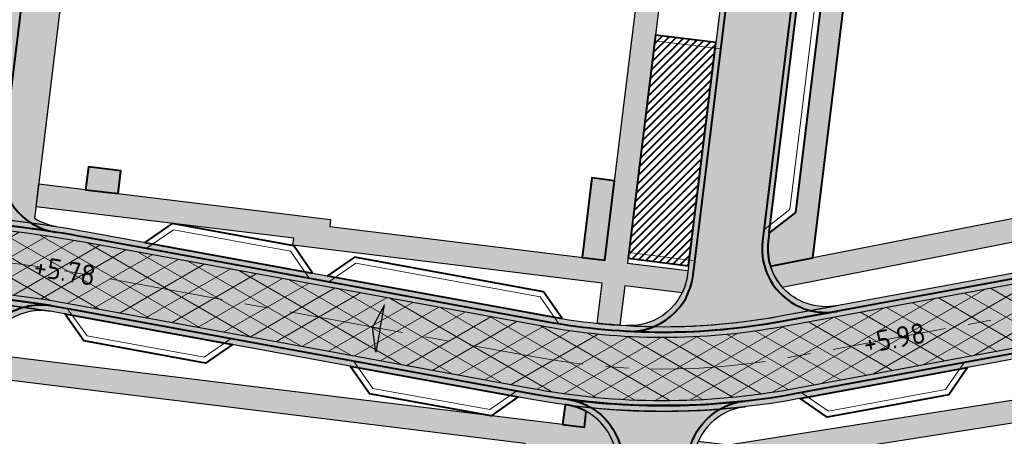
# Model space of a CAD drawing. Header units: metres. Extents: x 207669 to 209690, y 476021 to 477293.
# Tile 25 of 49: x 208340 to 208426, y 477107 to 477143. Entities that reach past the tile are written whole.
import ezdxf

# ---------------------------------------------------------------- set-up
doc = ezdxf.new("R2010")
doc.units = ezdxf.units.M
doc.linetypes.add('AM-AS', pattern=[16, 10, -2, 2, -2])
doc.layers.get('0').update_dxf_attribs({"linetype": 'CONTINUOUS'})
for name, color, linetype, lineweight, true_color in [('N-WE-AM-AS_WEG-G', 7, 'AM-AS', 18, 0xd60000), ('N-WE-VH-FUNDERING_GRANULAAT-G', 7, 'CONTINUOUS', 40, 0x99004c), ('N-WE-VH-FUNDERING_GRANULAAT_2-G', 7, 'CONTINUOUS', 15, 0x99004c), ('N-WE-VH-FUNDERING_ZANDBED-BREED-G', 7, 'CONTINUOUS', 30, 0xa57c00), ('N-WE-VH-FUNDERING_ZANDBED_BREED-A', 7, 'CONTINUOUS', 40, 0xa57c00), ('N-WE-VH-FUNDERING_ZANDBED_LANGSPARKEERVAKKEN-G', 1, 'CONTINUOUS', 40, 0xff0000), ('N-WE-VH-FUNDERING_ZANDBED_SMAL-A', 7, 'CONTINUOUS', 40, 0xa4de1b), ('N-WE-VH-FUNDERING_ZANDBED_SMAL-G', 7, 'CONTINUOUS', 30, 0x931077), ('N-WE-VH-FUNDERING_ZANDBED_VOETPAD-A', 220, 'CONTINUOUS', 40, 0xff00bf), ('N-WE-VH-VERHARDING_FUNDERING_GRANULAAT_ZAND-P-A', 7, 'CONTINUOUS', 40, 0xa57c00), ('N-WE-VH-VERHARDING_FUNDERING_GRANULAAT_ZAND-P-G', 7, 'CONTINUOUS', 40, 0xa57c00), ('T-WE-AL-HOOGTELABEL_WEG_ASFALT', 7, 'CONTINUOUS', 18, 0x0b05c2)]:
    doc.layers.add(name, color=color, linetype=linetype, lineweight=lineweight, true_color=true_color)
for name, color, linetype, lineweight in [('T-WE-VH-KANTVERHARDING_BOUWWEG-G', 60, 'CONTINUOUS', 25), ('T-WE-VH-VERHARDING_ASFALT_BOUWWEG-100MM-A', 252, 'CONTINUOUS', 18), ('T-WE-VH-VERKANTING-S', 7, 'CONTINUOUS', 25)]:
    doc.layers.add(name, color=color, linetype=linetype, lineweight=lineweight)
doc.styles.add('NLCS-ISO-M200-T18', font='NLCS-ISO.ttf', dxfattribs={"height": 0.36})

# ---------------------------------------------------------------- blocks, each defined once
blk = doc.blocks.new('A$C2E540381')
h = blk.add_hatch(color=256)
h.dxf.hatch_style = 1
h.paths.add_polyline_path([(0, 0), (7.001237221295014, 0), (-2.91038304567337e-11, 1.869999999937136)])
at = {"flags": 128}
blk.add_lwpolyline([(0, 0), (7.001237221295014, 0), (-2.91038304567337e-11, 1.869999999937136)], close=True, dxfattribs=at)

msp = doc.modelspace()

# ---------------------------------------------------------------- hatches: boundary and pattern name
at = {"layer": 'N-WE-VH-FUNDERING_ZANDBED_BREED-A', "transparency": 33554559}
h = msp.add_hatch(color=256, dxfattribs=at)
h.dxf.hatch_style = 1
edge = h.paths.add_edge_path()
edge.add_line((208341.1877292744, 477125.8390681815), (208347.3751286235, 477176.6988305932))
edge.add_line((208347.3751286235, 477176.6988305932), (208404.1712451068, 477169.7453642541))
edge.add_line((208404.1712451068, 477169.7453642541), (208398.1982316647, 477120.9603495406))
edge.add_arc((208393.1360327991, 477121.5801419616), 5.10000000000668, 266.686026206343, 353.01970828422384, ccw=False)
edge.add_arc((208396.0957772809, 477172.6945226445), 56.29999999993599, 266.6860262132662, 280.45267069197)
edge.add_line((208406.3099058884, 477117.328815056), (208411.1750888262, 477118.2263671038))
edge.add_arc((208410.2589014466, 477123.1925629), 5.050000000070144, 173.0197084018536, 280.4526706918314, ccw=False)
edge.add_line((208405.2463319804, 477123.8062789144), (208411.9325525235, 477178.4164636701))
edge.add_line((208411.9325525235, 477178.4164636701), (208270.6679104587, 477195.711289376))
edge.add_line((208270.6679104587, 477195.711289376), (208269.8854109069, 477189.460051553))
edge.add_line((208269.8854109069, 477189.460051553), (208308.4200894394, 477184.7422630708))
edge.add_line((208308.4200894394, 477184.7422630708), (208308.3838463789, 477184.4445030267))
edge.add_line((208308.3838463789, 477184.4445030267), (208336.1204250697, 477181.0487538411))
edge.add_arc((208335.743709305, 477177.9717284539), 3.100000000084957, -6.97979112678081, 83.0200956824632, ccw=False)
edge.add_line((208338.8207354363, 477177.595018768), (208333.0993890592, 477130.862128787))
edge.add_arc((208328.0371847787, 477131.48187698), 5.099999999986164, 269.49346174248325, 353.0202088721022, ccw=False)
edge.add_arc((208327.0753225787, 477022.6861288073), 103.6999999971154, 81.13163203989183, 89.49346174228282, ccw=False)
edge.add_arc((208343.8407583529, 477130.1360364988), 5.050000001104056, 238.3080375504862, 261.1316320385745, ccw=False)
h = msp.add_hatch(color=256, dxfattribs=at)
h.dxf.hatch_style = 1
edge = h.paths.add_edge_path()
edge.add_line((208241.9750321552, 477040.1824859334), (208245.8237401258, 477067.533486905))
edge.add_arc((208259.3603786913, 477065.6286729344), 13.66999999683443, 168.2771260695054, 171.9901901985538, ccw=False)
edge.add_line((208245.9755106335, 477068.4061190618), (208256.889665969, 477121.0028293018))
edge.add_arc((208267.5623113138, 477118.7881868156), 10.89999999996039, 83.0200956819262, 168.277126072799, ccw=False)
edge.add_line((208268.8868925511, 477129.6074051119), (208301.0209906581, 477125.6732739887))
edge.add_arc((208303.0017864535, 477141.8524719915), 16.29999999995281, 263.020095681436, 272.1922448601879)
edge.add_line((208303.6253031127, 477125.5644019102), (208323.1085325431, 477126.3102311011))
edge.add_arc((208327.0753225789, 477022.6861288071), 103.6999999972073, 79.60489942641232, 92.19224486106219, ccw=False)
edge.add_line((208345.7864360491, 477124.684090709), (208385.9372846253, 477117.3185799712))
edge.add_arc((208396.0957772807, 477172.6945226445), 56.29999999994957, 259.6048994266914, 280.4526706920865)
edge.add_line((208406.3099058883, 477117.328815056), (208472.9579505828, 477129.6243627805))
edge.add_arc((208479.9790301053, 477091.5665850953), 38.69999999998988, 83.79289849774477, 100.4526706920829, ccw=False)
edge.add_line((208484.1633737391, 477130.0397090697), (208516.4420448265, 477126.5290752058))
edge.add_arc((208512.2577011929, 477088.0559512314), 38.69999999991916, 68.52347740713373, 83.7928984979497, ccw=False)
edge.add_line((208526.426543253, 477124.0689199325), (208559.4899959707, 477111.0605272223))
edge.add_arc((208570.9495504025, 477140.1872951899), 31.30000000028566, 248.5234774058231, 254.7176447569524)
edge.add_line((208562.6996218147, 477109.9941059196), (208662.1324072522, 477082.8252841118))
edge.add_arc((208659.7865809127, 477074.2400002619), 8.899999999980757, 0.2433118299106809, 74.71764475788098, ccw=False)
edge.add_line((208668.6865006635, 477074.2777948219), (208668.9800311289, 477005.1567999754))
edge.add_arc((208700.329748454, 477005.2899302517), 31.35000000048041, 180.2433118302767, 192.4963701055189)
edge.add_line((208669.7224388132, 476998.5064874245), (208676.3070943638, 476968.7961181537))
edge.add_arc((208667.617937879, 476966.8703560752), 8.899999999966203, -32.01709219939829, 12.496370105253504, ccw=False)
edge.add_line((208675.1641586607, 476962.1518232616), (208653.7455270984, 476928.0862087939))
edge.add_arc((208657.0946910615, 476925.9920261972), 3.949999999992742, 147.9828684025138, 172.6542173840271)
edge.add_line((208653.1771103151, 476926.4970619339), (208652.0004171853, 476917.3694101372))
edge.add_line((208652.0004171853, 476917.3694101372), (208650.872547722, 476917.6148983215))
edge.add_line((208650.872547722, 476917.6148983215), (208650.0316690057, 476911.0921712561))
edge.add_arc((208614.4263148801, 476915.6822428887), 35.89999999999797, 344.68426677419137, 352.6542173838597, ccw=False)
edge.add_line((208649.0513236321, 476906.1996921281), (208648.784278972, 476905.2248173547))
edge.add_arc((208642.0771049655, 476906.8621749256), 6.904138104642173, 346.2812560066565, 425.1013838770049)
edge.add_line((208644.9838431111, 476913.1246022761), (208636.7342816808, 476916.9525641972))
edge.add_arc((208638.8809382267, 476921.5787792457), 5.100000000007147, 245.1077545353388, 352.6542173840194)
edge.add_line((208643.9390804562, 476920.9267077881), (208644.8384038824, 476927.902792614))
edge.add_arc((208655.6489431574, 476926.509149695), 10.90000000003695, 147.9829078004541, 172.6542173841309, ccw=False)
edge.add_line((208646.4069424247, 476932.2880269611), (208667.3954210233, 476965.8543281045))
edge.add_arc((208661.3754021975, 476969.6185509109), 7.099999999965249, 327.9829077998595, 372.4963701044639)
edge.add_line((208668.307201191, 476971.1548330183), (208662.5953778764, 476996.9269297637))
edge.add_arc((208700.3297484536, 477005.2899302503), 38.64999999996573, 180.2433118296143, 192.4963701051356, ccw=False)
edge.add_line((208661.6800969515, 477005.1257999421), (208661.4047594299, 477069.9626930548))
edge.add_arc((208654.3048234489, 477069.9325423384), 7.099999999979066, 0.2433118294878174, 74.71764475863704)
edge.add_line((208656.1762130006, 477076.7814766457), (208560.7491594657, 477102.8557800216))
edge.add_arc((208570.9495504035, 477140.1872951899), 38.70000000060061, 248.5234774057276, 254.7176447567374, ccw=False)
edge.add_line((208556.7807083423, 477104.1743264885), (208523.7172556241, 477117.1827191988))
edge.add_arc((208512.2577011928, 477088.0559512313), 31.2999999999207, 68.52347740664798, 83.79289849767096)
edge.add_line((208515.6419377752, 477119.1724571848), (208483.3632666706, 477122.6830910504))
edge.add_arc((208479.9790300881, 477091.5665850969), 31.29999999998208, 83.79289849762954, 100.4526706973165)
edge.add_line((208474.3004825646, 477122.3471649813), (208407.6524378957, 477110.0516172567))
edge.add_arc((208396.0957772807, 477172.6945226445), 63.69999999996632, 259.6048994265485, 280.45267069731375, ccw=False)
edge.add_line((208384.6020653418, 477110.0400368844), (208344.4512167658, 477117.4055476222))
edge.add_arc((208327.075322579, 477022.6861288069), 96.29999999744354, 79.60489942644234, 92.19224486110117)
edge.add_line((208323.391601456, 477118.9156471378), (208303.9083720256, 477118.1698179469))
edge.add_arc((208303.0017864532, 477141.8524719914), 23.6999999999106, 263.0200956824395, 272.19224486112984, ccw=False)
edge.add_line((208300.1217336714, 477118.328116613), (208271.2269552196, 477121.8656625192))
edge.add_arc((208270.3641545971, 477114.8182817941), 7.099999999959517, 83.02009568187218, 168.277126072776)
edge.add_line((208263.4122479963, 477116.2608470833), (208253.1773396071, 477066.9375147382))
edge.add_arc((208260.1292462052, 477065.4949494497), 7.099999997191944, 168.2771260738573, 171.990190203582)
edge.add_line((208253.0985122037, 477066.4842822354), (208249.2747523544, 477039.3105761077))
edge.add_arc((208236.5006018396, 477041.1080962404), 12.90000000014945, 333.0134099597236, 351.99019020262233, ccw=False)
edge.add_line((208247.9959563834, 477035.2543090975), (208245.8669725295, 477031.0735243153))
edge.add_arc((208250.4116475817, 477028.759236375), 5.100000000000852, 153.0134099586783, 270.7537906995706)
edge.add_line((208250.478741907, 477023.6596777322), (208270.3607634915, 477023.9212632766))
edge.add_arc((208270.5041611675, 477013.0222065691), 10.90000000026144, 80.38126543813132, 90.7537907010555, ccw=False)
edge.add_line((208272.3254545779, 477023.7689684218), (208311.8324407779, 477017.0735736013))
edge.add_arc((208310.0111473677, 477006.3268117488), 10.89999999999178, 60.82544130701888, 80.38126543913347, ccw=False)
edge.add_arc((208314.664659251, 477008.9756539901), 6.89999999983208, 84.51170172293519, 162.4537752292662)
edge.add_line((208308.0856883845, 477011.0558324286), (208306.0620032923, 477004.6555328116))
edge.add_line((208306.0620032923, 477004.6555328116), (208303.1128296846, 477005.5880201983))
edge.add_line((208303.1128296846, 477005.5880201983), (208300.8939163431, 477008.9876274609))
edge.add_line((208300.8939163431, 477008.9876274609), (208271.0324954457, 477014.0483527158))
edge.add_arc((208270.2053943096, 477009.1679425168), 4.949999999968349, 80.38126543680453, 90.75379070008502)
edge.add_line((208270.1402733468, 477014.1175141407), (208240.911711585, 477013.7329572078))
edge.add_line((208240.911711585, 477013.7329572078), (208230.2707394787, 476986.870125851))
edge.add_line((208230.2707394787, 476986.870125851), (208236.71988237, 476935.1364977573))
edge.add_line((208236.71988237, 476935.1364977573), (208233.545691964, 476934.7407067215))
edge.add_line((208233.545691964, 476934.7407067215), (208235.013786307, 476922.9667892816))
edge.add_arc((208240.07459609, 476923.5978236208), 5.099999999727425, 187.1075491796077, 227.9120102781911)
edge.add_line((208236.6562136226, 476919.8130301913), (208236.0784737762, 476920.334830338))
edge.add_arc((208231.4536420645, 476915.2141925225), 6.899999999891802, 47.9124431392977, 119.0235292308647)
edge.add_line((208228.1059776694, 476921.2476942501), (208223.462697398, 476918.6713886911))
edge.add_line((208223.462697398, 476918.6713886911), (208220.9835072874, 476923.1418432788))
edge.add_line((208220.9835072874, 476923.1418432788), (208224.159716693, 476923.5378860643))
edge.add_line((208224.159716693, 476923.5378860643), (208216.1485905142, 476987.7860310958))
edge.add_line((208216.1485905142, 476987.7860310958), (208218.1332218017, 476988.0334955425))
edge.add_line((208218.1332218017, 476988.0334955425), (208226.8722757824, 477010.0622321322))
edge.add_arc((208223.2471205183, 477011.5003730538), 3.899999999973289, 338.3612011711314, 450.7537906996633)
edge.add_line((208223.195813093, 477015.4000355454), (208214.7347579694, 477015.2887143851))
edge.add_line((208214.7347579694, 477015.2887143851), (208214.9448896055, 477013.6034871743))
edge.add_line((208214.9448896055, 477013.6034871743), (208144.0328260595, 477006.6798350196))
edge.add_line((208144.0328260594, 477006.6798350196), (208147.3023794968, 476980.4584600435))
edge.add_line((208147.3023794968, 476980.4584600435), (208120.0993705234, 476965.3649788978))
edge.add_arc((208121.8459780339, 476962.2170649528), 3.600000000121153, 119.0235292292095, 143.6478475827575)
edge.add_line((208118.9465773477, 476964.3509524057), (208125.8960127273, 476951.8259721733))
edge.add_line((208125.8960127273, 476951.8259721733), (208131.8078459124, 476929.2730775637))
edge.add_line((208131.8078459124, 476929.2730775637), (208156.8072840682, 476884.2165439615))
edge.add_arc((208156.226054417, 476889.2833153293), 5.100000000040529, 276.5440236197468, 292.7367420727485)
edge.add_line((208158.1971919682, 476884.5796341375), (208172.2290204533, 476890.4598506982))
edge.add_line((208172.2290204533, 476890.4598506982), (208176.3876962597, 476892.5520118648))
edge.add_arc((208179.7353606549, 476886.518510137), 6.90000000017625, 119.0235292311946, 209.0235292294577)
edge.add_line((208173.701858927, 476883.1708457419), (208175.9469894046, 476879.1244429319))
edge.add_arc((208171.4874446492, 476876.6500822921), 5.10000000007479, 29.02352922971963, 112.73674207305)
edge.add_line((208169.5163070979, 476881.3537634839), (208151.2823648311, 476873.7125975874))
edge.add_arc((208163.3990633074, 476844.798792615), 31.34999999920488, 112.736742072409, 119.0336792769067)
edge.add_line((208148.1841668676, 476872.2091816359), (208147.5467331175, 476871.8553563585))
edge.add_arc((208148.5659127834, 476870.0192537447), 2.099999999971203, 119.0336792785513, 209.0341220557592)
edge.add_line((208146.7298180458, 476869.0000598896), (208149.0977255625, 476864.7342349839))
edge.add_line((208149.0977255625, 476864.7342349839), (208143.7969218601, 476861.9210094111))
edge.add_line((208143.7969218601, 476861.9210094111), (208140.9984681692, 476866.9624704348))
edge.add_arc((208140.036704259, 476866.4286069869), 1.099999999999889, 29.03412205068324, 119.0336792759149)
edge.add_line((208139.5028482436, 476867.3903750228), (208138.1913531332, 476866.6623932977))
edge.add_line((208138.1913531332, 476866.6623932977), (208133.9933035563, 476874.2253873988))
edge.add_line((208133.9933035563, 476874.2253873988), (208136.865735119, 476875.8198101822))
edge.add_arc((208135.807804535, 476875.518508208), 1.100000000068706, 15.89712057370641, 29.03367929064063)
edge.add_line((208136.7695725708, 476876.0523642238), (208134.2495170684, 476880.5923689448))
edge.add_line((208134.2495170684, 476880.5923689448), (208138.8834903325, 476883.164584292))
edge.add_line((208138.8834903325, 476883.164584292), (208141.4015109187, 476878.6282455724))
edge.add_arc((208142.3632789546, 476879.1621015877), 1.100000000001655, 209.0336792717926, 222.3946059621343)
edge.add_line((208141.550908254, 476878.4204454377), (208145.1115993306, 476880.3969057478))
edge.add_arc((208140.584110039, 476882.7446367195), 5.100000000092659, 332.5909890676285, 389.0235292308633)
edge.add_line((208145.0436547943, 476885.2189973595), (208123.3056370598, 476924.3974669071))
edge.add_arc((208132.8368209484, 476929.6858063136), 10.89999999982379, 194.688571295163, 209.0235292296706, ccw=False)
edge.add_line((208122.2930509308, 476926.921947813), (208116.891581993, 476947.5278674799))
edge.add_arc((208111.9582584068, 476946.2346859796), 5.099999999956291, 14.68857129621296, 29.02352922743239)
edge.add_line((208116.4178031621, 476948.7090466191), (208111.7465460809, 476957.1280618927))
edge.add_arc((208121.2777299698, 476962.4164012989), 10.89999999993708, 119.0235292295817, 209.0235292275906, ccw=False)
edge.add_line((208115.9893905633, 476971.9475851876), (208135.975976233, 476983.037062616))
edge.add_arc((208133.5016155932, 476987.4966073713), 5.100000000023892, 299.0235292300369, 373.7005849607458)
edge.add_line((208138.4565037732, 476988.7045325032), (208134.9854861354, 477002.9425873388))
edge.add_arc((208145.5753451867, 477005.5242312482), 10.90000000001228, 95.57654574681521, 193.7005849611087, ccw=False)
edge.add_line((208144.5161323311, 477016.3726444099), (208213.8136298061, 477023.1386846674))
edge.add_arc((208214.8728426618, 477012.2902715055), 10.90000000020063, 90.75379069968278, 95.57654574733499, ccw=False)
edge.add_line((208214.7294449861, 477023.1893282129), (208230.7079117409, 477023.399555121))
edge.add_arc((208230.6408174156, 477028.4991137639), 5.100000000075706, 270.7537906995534, 333.0134099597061)
edge.add_line((208235.1854924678, 477026.1848258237), (208241.4248524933, 477038.4373478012))
edge.add_arc((208236.4791767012, 477040.9558376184), 5.54999999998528, 333.0134099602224, 351.9901902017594)
h = msp.add_hatch(color=256, dxfattribs=at)
h.dxf.hatch_style = 1
edge = h.paths.add_edge_path()
edge.add_arc((208334.2540206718, 477068.2900730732), 3.100000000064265, 241.6403298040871, 263.0200956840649)
edge.add_line((208333.8773049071, 477065.213047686), (208383.3775679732, 477059.1528021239))
edge.add_arc((208383.7542837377, 477062.2298275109), 3.099999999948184, 263.0200956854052, 353.020095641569)
edge.add_line((208386.8313091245, 477061.853111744), (208391.9778222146, 477103.8899809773))
edge.add_arc((208386.9156191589, 477104.5097391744), 5.099999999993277, 353.0200956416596, 442.3320094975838)
edge.add_arc((208396.0957772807, 477172.6945226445), 63.69999999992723, 262.3320094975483, 276.4453684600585)
edge.add_arc((208403.8189757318, 477104.3293838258), 5.100000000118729, 96.44536846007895, 173.0200956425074)
edge.add_line((208398.756772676, 477104.9491420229), (208389.3369402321, 477028.0076754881))
edge.add_line((208389.3369402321, 477028.0076754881), (208382.785852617, 477028.8097048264))
edge.add_line((208382.785852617, 477028.8097048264), (208385.190772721, 477048.4531624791))
edge.add_arc((208382.1137473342, 477048.8298782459), 3.099999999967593, 353.0200956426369, 443.0200956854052)
edge.add_line((208382.4904630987, 477051.906903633), (208282.5721099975, 477064.1397629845))
edge.add_line((208282.5721099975, 477064.1397629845), (208283.4592153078, 477071.3856614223))
edge.add_line((208283.4592153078, 477071.3856614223), (208322.1151272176, 477066.6530740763))
edge.add_arc((208322.4918429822, 477069.7300994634), 3.100000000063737, 263.0200956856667, 353.0200956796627)
edge.add_line((208325.5688683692, 477069.3533836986), (208330.9441158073, 477113.2585620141))
edge.add_arc((208325.8819127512, 477113.8783202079), 5.099999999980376, 353.0200956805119, 450.7497730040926)
edge.add_arc((208327.075322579, 477022.6861288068), 96.29999999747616, 80.76990036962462, 90.74977300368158, ccw=False)
edge.add_arc((208341.7065702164, 477112.7048516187), 5.099979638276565, 80.80162692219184, 120.8807574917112)
edge.add_line((208339.0889901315, 477117.0818445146), (208337.5921035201, 477104.8552308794))
edge.add_line((208337.5921035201, 477104.8552308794), (208336.6292923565, 477104.9731064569))
edge.add_line((208336.6292923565, 477104.9731064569), (208333.4904078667, 477079.3346060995))
edge.add_line((208333.4904078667, 477079.3346060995), (208334.4532190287, 477079.2167305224))
edge.add_line((208334.4532190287, 477079.2167305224), (208332.781505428, 477065.5621253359))
at = {"layer": 'N-WE-VH-FUNDERING_ZANDBED_SMAL-A', "transparency": 33554559}
h = msp.add_hatch(color=256, dxfattribs=at)
h.dxf.hatch_style = 1
edge = h.paths.add_edge_path()
edge.add_line((208390.3013412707, 477116.6935002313), (208390.7320337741, 477120.2114091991))
edge.add_line((208390.7320337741, 477120.2114091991), (208363.7336174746, 477123.5167862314))
edge.add_line((208363.7336174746, 477123.5167862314), (208363.8083588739, 477124.1272761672))
edge.add_line((208363.8083588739, 477124.1272761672), (208341.3144500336, 477126.8806992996))
edge.add_line((208341.3144500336, 477126.8806992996), (208341.555981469, 477128.866061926))
edge.add_line((208341.555981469, 477128.866061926), (208367.0291753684, 477125.7479519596))
edge.add_line((208367.0291753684, 477125.7479519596), (208366.9544264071, 477125.1374002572))
edge.add_line((208366.9544264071, 477125.1374002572), (208390.975076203, 477122.1965868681))
edge.add_line((208390.975076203, 477122.1965868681), (208396.9053114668, 477170.6349219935))
edge.add_line((208396.9053114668, 477170.6349219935), (208398.8904891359, 477170.3918795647))
edge.add_line((208398.8904891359, 477170.3918795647), (208392.960253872, 477121.9535444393))
edge.add_line((208392.960253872, 477121.9535444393), (208398.2406824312, 477121.3070692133))
edge.add_line((208398.2406824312, 477121.3070692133), (208398.1982316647, 477120.9603495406))
edge.add_arc((208393.1360328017, 477121.580141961), 5.099999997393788, 334.13497511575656, 353.01970828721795, ccw=False)
edge.add_line((208397.7251364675, 477119.3552537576), (208392.7172114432, 477119.9683667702))
edge.add_line((208392.7172114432, 477119.9683667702), (208392.2953924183, 477116.5229366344))
edge.add_arc((208396.095777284, 477172.694522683), 56.30000003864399, 264.092617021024, 266.1294544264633, ccw=False)
h = msp.add_hatch(color=256, dxfattribs=at)
h.dxf.hatch_style = 1
edge = h.paths.add_edge_path()
edge.add_line((208457.8504636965, 477129.9325683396), (208502.0918224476, 477134.5644594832))
edge.add_line((208502.0918224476, 477134.5644594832), (208519.4596288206, 477129.169997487))
edge.add_arc((208515.1199919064, 477131.7526417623), 5.049999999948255, 329.2418912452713, 342.7451414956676)
edge.add_line((208519.9427156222, 477130.2546978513), (208520.1861900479, 477131.0385789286))
edge.add_line((208520.1861900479, 477131.0385789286), (208502.2924519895, 477136.5963959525))
edge.add_line((208502.2924519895, 477136.5963959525), (208457.5533345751, 477131.9123914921))
edge.add_line((208457.5533345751, 477131.9123914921), (208405.4364847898, 477121.6936307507))
edge.add_arc((208410.2589014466, 477123.1925628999), 5.049999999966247, 197.2665995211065, 221.3301200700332)
edge.add_line((208406.4667702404, 477119.8575605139), (208457.8504636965, 477129.9325683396))
h = msp.add_hatch(color=256, dxfattribs=at)
h.dxf.hatch_style = 1
h.paths.add_polyline_path([(208462.0509346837, 477054.2995474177), (208461.9701454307, 477053.9144178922), (208470.5955278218, 477002.2493076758), (208468.2108614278, 476985.1312663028), (208470.8328159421, 476984.3838651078), (208473.3640989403, 477002.3731836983), (208465.8303173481, 477054.5526736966), (208516.6742704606, 477064.559671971), (208520.7241109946, 477043.9830818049), (208486.2958577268, 477025.2454184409), (208487.2519284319, 477023.4887509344), (208519.1875478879, 477040.8648165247), (208533.4097074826, 477036.4445880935), (208534.0029526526, 477038.3545777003), (208523.2100613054, 477041.7089940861), (208518.422313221, 477066.0347741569), (208522.7238123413, 477079.8837184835), (208523.2968092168, 477079.70574495), (208523.8900543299, 477081.6157345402), (208523.3170574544, 477081.7937080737), (208524.5174326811, 477085.6583908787), (208527.9147070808, 477096.5961273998), (208528.4887596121, 477096.4178259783), (208529.0820047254, 477098.3278155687), (208528.5079521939, 477098.5061169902), (208531.1775552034, 477107.1010701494), (208554.3266290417, 477099.9109393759), (208554.3686545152, 477100.0462430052, 0.09351194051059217), (208554.5850375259, 477101.9249296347), (208523.2339895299, 477111.6626036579), (208525.0697224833, 477116.6506084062), (208523.71725562, 477117.1827192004, 0.004369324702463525), (208523.2064774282, 477117.3785414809), (208521.3214650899, 477112.2566360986), (208516.3644854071, 477113.7962800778), (208479.2082999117, 477118.2779638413), (208401.7529079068, 477106.0673149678), (208399.1519252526, 477106.3857495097, 0.07343117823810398), (208398.756772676, 477104.9491420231), (208398.692850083, 477104.4270204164), (208401.7877813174, 477104.0481124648), (208408.818881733, 477105.1565478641), (208409.4785767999, 477100.9718697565), (208410.5388401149, 477100.8420747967), (208409.9337169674, 477095.8989716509), (208412.4648022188, 477095.5890945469), (208411.5169507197, 477087.8470157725), (208410.6717624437, 477087.9381566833), (208409.4992150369, 477078.3607551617), (208410.3429155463, 477078.2574621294), (208409.3950639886, 477070.5153828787), (208408.5513634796, 477070.6186759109), (208407.6160326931, 477062.9788666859), (208393.8251211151, 477064.6672680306), (208393.5820786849, 477062.6820903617), (208408.1174318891, 477060.9025481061), (208403.036608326, 477019.4022326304), (208445.9884622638, 477011.395612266), (208446.3549672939, 477013.3617440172), (208404.9546042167, 477021.0791522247), (208409.8048329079, 477060.6959620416)])
h.paths.add_polyline_path([(208462.4630271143, 477056.2640285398), (208409.3034337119, 477062.7722806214), (208413.4116555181, 477096.3283565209), (208411.9422880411, 477105.6489450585), (208456.1810804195, 477112.6230800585), (208463.4301297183, 477060.8742923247)], flags=16)
h.paths.add_polyline_path([(208465.5524406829, 477056.5363518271), (208457.6630000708, 477112.856700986), (208479.2449706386, 477116.2590446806), (208515.9446800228, 477111.8324198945), (208529.267565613, 477107.6943152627), (208522.6074430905, 477086.2516359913), (208516.1869299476, 477088.2458552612), (208480.0346273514, 477088.5841429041), (208480.0159135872, 477086.5842304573), (208515.8743437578, 477086.2486926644), (208522.0141979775, 477084.3416464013), (208516.4918613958, 477066.5621398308)], flags=16)
h = msp.add_hatch(color=256, dxfattribs=at)
h.dxf.hatch_style = 1
edge = h.paths.add_edge_path()
edge.add_line((208338.6857944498, 477113.7885303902), (208338.442752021, 477111.8033527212))
edge.add_line((208338.442752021, 477111.8033527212), (208383.9827277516, 477106.2279594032))
edge.add_line((208383.9827277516, 477106.2279594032), (208379.1121659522, 477066.4450681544))
edge.add_line((208379.1121659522, 477066.4450681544), (208333.5721901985, 477072.0204614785))
edge.add_line((208333.5721901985, 477072.0204614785), (208333.3656041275, 477070.3330604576))
edge.add_line((208333.3656041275, 477070.3330604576), (208387.0646158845, 477063.7587681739))
edge.add_line((208387.0646158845, 477063.7587681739), (208387.2712019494, 477065.4461691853))
edge.add_line((208387.2712019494, 477065.4461691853), (208380.7995669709, 477066.2384820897))
edge.add_line((208380.7995669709, 477066.2384820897), (208385.6701287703, 477106.0213733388))
edge.add_line((208385.6701287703, 477106.0213733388), (208391.9614421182, 477105.2511369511))
edge.add_arc((208386.915619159, 477104.5097391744), 5.099999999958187, 8.358828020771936, 61.38856405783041)
edge.add_line((208389.3578413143, 477108.9869649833), (208389.1887143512, 477107.6055310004))
edge.add_line((208389.1887143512, 477107.6055310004), (208338.6857944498, 477113.7885303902))
at = {"layer": 'N-WE-VH-FUNDERING_ZANDBED_VOETPAD-A', "transparency": 33554559}
h = msp.add_hatch(color=256, dxfattribs=at)
h.dxf.hatch_style = 1
edge = h.paths.add_edge_path()
edge.add_arc((208410.2589014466, 477123.1925629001), 5.05000000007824, 173.0199417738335, 197.2665995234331)
edge.add_line((208405.4364847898, 477121.6936307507), (208409.1367214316, 477122.4191510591))
edge.add_line((208409.1367214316, 477122.4191510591), (208415.5982389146, 477175.1970148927))
edge.add_line((208415.5982389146, 477175.1970148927), (208411.5983507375, 477175.6868466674))
edge.add_line((208411.5983507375, 477175.6868466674), (208411.498366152, 477174.8702154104))
edge.add_line((208411.498366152, 477174.8702154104), (208413.2751479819, 477172.5976817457))
edge.add_line((208413.2751479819, 477172.5976817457), (208407.6170313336, 477126.3820194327))
edge.add_line((208407.6170313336, 477126.3820194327), (208405.3441163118, 477124.6049394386))
edge.add_line((208405.3441163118, 477124.6049394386), (208405.2463294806, 477123.8062584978))
h = msp.add_hatch(color=256, dxfattribs=at)
h.dxf.hatch_style = 1
h.paths.add_polyline_path([(208348.4677607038, 477128.0200083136), (208348.7108166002, 477130.0052959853), (208345.8739052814, 477130.3526149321), (208345.6308833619, 477128.3672633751)])
h = msp.add_hatch(color=256, dxfattribs=at)
h.dxf.hatch_style = 1
h.paths.add_polyline_path([(208391.8257247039, 477129.1447087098), (208389.8405470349, 477129.3877511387), (208388.9898985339, 477122.439629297), (208390.975076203, 477122.1965868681)])
h = msp.add_hatch(color=256, dxfattribs=at)
h.dxf.hatch_style = 1
edge = h.paths.add_edge_path()
edge.add_line((208387.2938371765, 477107.8375180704), (208389.1887143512, 477107.6055310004))
edge.add_line((208389.1887143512, 477107.6055310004), (208389.3578413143, 477108.9869649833))
edge.add_arc((208386.9156191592, 477104.5097391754), 5.099999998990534, 61.38856405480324, 82.3320094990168)
edge.add_line((208387.5961250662, 477109.5641344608), (208387.5065666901, 477109.5750989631))
edge.add_line((208387.5065666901, 477109.5750989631), (208387.2938371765, 477107.8375180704))
at = {"layer": 'N-WE-VH-VERHARDING_FUNDERING_GRANULAAT_ZAND-P-A', "transparency": 33554559}
h = msp.add_hatch(dxfattribs=at)
h.set_pattern_fill('ANSI31', color=256, scale=0.15)
h.set_pattern_definition([(45, (208306.1347142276, 476895.0086860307), (-0.3367596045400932, 0.3367596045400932), [])])
h.paths.add_polyline_path([(208400.6808271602, 477141.2371672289), (208395.4002689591, 477141.8836586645), (208393.010947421, 477122.3676108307), (208398.291383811, 477121.7211346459)])
at = {"layer": 'T-WE-VH-VERHARDING_ASFALT_BOUWWEG-100MM-A'}
h = msp.add_hatch(dxfattribs=at)
h.set_pattern_fill('AVH-ASFALT', color=256, scale=1.5, angle=270, pattern_type=2)
h.set_pattern_definition([(329.9999999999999, (207991.0131754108, 476552.5954628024), (0.7500000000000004, 1.299038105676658), []), (29.99999999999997, (207991.0131754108, 476552.5954628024), (-0.7499999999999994, 1.299038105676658), [])])
edge = h.paths.add_edge_path()
edge.add_line((208598.0668640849, 476553.2350907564), (208597.3597609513, 476558.6895641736))
edge.add_arc((208596.3347866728, 476566.6236317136), 7.999999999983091, 167.5645903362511, 277.36107089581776, ccw=False)
edge.add_line((208588.5224716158, 476568.3463427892), (208663.4988565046, 476908.3564285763))
edge.add_arc((208653.7334626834, 476910.5098174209), 9.999999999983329, 347.56459033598, 362.5645903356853)
edge.add_line((208663.7234468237, 476910.9572734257), (208662.2903712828, 476942.9523785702))
edge.add_arc((208670.2823585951, 476943.3103433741), 8.000000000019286, 147.9829078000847, 182.564590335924, ccw=False)
edge.add_line((208663.4992387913, 476947.5517211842), (208673.5813185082, 476963.6757161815))
edge.add_arc((208665.1024187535, 476968.977438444), 9.999999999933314, 327.9829078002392, 372.496370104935)
edge.add_line((208674.8655159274, 476971.1412160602), (208668.8437600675, 476998.3117474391))
edge.add_arc((208700.3297484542, 477005.2899302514), 32.25000000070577, 180.2433118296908, 192.4963701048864, ccw=False)
edge.add_line((208668.080039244, 477005.1529780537), (208667.7931844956, 477072.7019650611))
edge.add_arc((208657.7932746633, 477072.6594992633), 9.999999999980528, 0.2433118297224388, 74.71764475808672)
edge.add_line((208660.4290345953, 477082.3058856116), (208562.4492246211, 477109.0776992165))
edge.add_arc((208570.9495504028, 477140.1872951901), 32.2500000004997, 248.523477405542, 254.717644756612, ccw=False)
edge.add_line((208559.1421820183, 477110.1764879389), (208526.0787293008, 477123.1848806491))
edge.add_arc((208512.2577011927, 477088.0559512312), 37.75000000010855, 68.52347740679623, 83.79289849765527)
edge.add_line((208516.3393283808, 477125.5846445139), (208484.0606572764, 477129.0952783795))
edge.add_arc((208479.9790300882, 477091.5665850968), 37.75000000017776, 83.79289849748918, 100.4526706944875)
edge.add_line((208473.1303026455, 477128.6901279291), (208406.483101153, 477116.394735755))
edge.add_arc((208396.0941313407, 477172.6942189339), 57.24999999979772, 259.3435220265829, 280.4552038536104, ccw=False)
edge.add_line((208385.507451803, 477116.4315784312), (208345.6150227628, 477123.7496831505))
edge.add_arc((208327.0753225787, 477022.6861288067), 102.7499999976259, 79.60489942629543, 92.19224486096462)
edge.add_line((208323.1448724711, 477125.3609264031), (208303.6616430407, 477124.6150972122))
edge.add_arc((208303.0017864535, 477141.8524719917), 17.25000000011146, 263.0200956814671, 272.19224486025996, ccw=False)
edge.add_line((208300.9055455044, 477124.7303145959), (208268.7673296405, 477128.6649498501))
edge.add_arc((208267.5521174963, 477118.7390615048), 9.999999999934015, 83.02009568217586, 168.2771260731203)
edge.add_line((208257.7606997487, 477120.7708436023), (208246.8566065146, 477068.2226239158))
edge.add_arc((208259.3406641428, 477065.6321017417), 12.74999999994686, 168.2771260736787, 171.9901902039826)
edge.add_line((208246.715050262, 477067.4087204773), (208243.1391454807, 477041.9964065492))
edge.add_arc((208235.2171916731, 477043.1111477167), 8.000000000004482, 271.25365755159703, 351.9901902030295, ccw=False)
edge.add_line((208235.3922213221, 477035.113062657), (208066.2421497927, 477031.4113918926))
edge.add_line((208066.2421497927, 477031.4113918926), (208044.2191598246, 477036.8636800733))
edge.add_line((208044.2191598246, 477036.8636800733), (208042.2847942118, 477039.1593672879))
edge.add_line((208042.2847942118, 477039.1593672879), (208002.0779595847, 477042.5937447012))
edge.add_arc((208002.7588222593, 477050.5647186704), 8.000000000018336, 176.3700886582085, 265.117774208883, ccw=False)
edge.add_arc((207951.3573135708, 477053.8338357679), 43.50536122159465, 355.63556999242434, 356.3592230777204, ccw=False)
edge.add_line((207994.7365174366, 477050.5230764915), (207994.4212927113, 477046.3957993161))
edge.add_arc((207950.9279627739, 477049.7176438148), 43.61999999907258, 336.77510252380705, 355.63245947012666, ccw=False)
edge.add_arc((207998.3648879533, 477029.3617471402), 8.00000000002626, 85.11777420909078, 156.7751025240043, ccw=False)
edge.add_line((207999.0457506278, 477037.3327211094), (208046.0630700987, 477033.3166073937))
edge.add_line((208046.0630700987, 477033.3166073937), (208066.4740170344, 477028.2634168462))
edge.add_line((208066.4740170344, 477028.2634168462), (208068.8725253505, 477025.9676380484))
edge.add_line((208068.8725253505, 477025.9676380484), (208238.4872344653, 477029.6794769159))
edge.add_arc((208238.2684474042, 477039.6770832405), 10.00000000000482, 271.253657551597, 351.9901902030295)
edge.add_line((208248.1708896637, 477038.2836567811), (208252.1613935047, 477066.6423359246))
edge.add_arc((208259.3406641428, 477065.6321017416), 7.249999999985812, 168.2771260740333, 171.9901902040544, ccw=False)
edge.add_line((208252.2418862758, 477067.1051437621), (208262.4914142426, 477116.4989297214))
edge.add_arc((208270.3245484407, 477114.8735040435), 8.00000000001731, 83.02009568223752, 168.2771260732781, ccw=False)
edge.add_line((208271.2967181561, 477122.8142147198), (208300.237178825, 477119.2710760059))
edge.add_arc((208303.0017864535, 477141.8524719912), 22.74999999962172, 263.0200956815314, 272.19224486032)
edge.add_line((208303.8720320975, 477119.1191226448), (208323.355261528, 477119.8649518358))
edge.add_arc((208327.0753225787, 477022.6861288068), 97.24999999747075, 79.60489942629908, 92.19224486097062, ccw=False)
edge.add_line((208344.6226300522, 477118.3399551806), (208384.5030026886, 477111.0240621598))
edge.add_arc((208396.0941313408, 477172.6942189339), 62.74999999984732, 259.355239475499, 280.4552038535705)
edge.add_line((208407.4811681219, 477110.9860517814), (208474.128130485, 477123.2813998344))
edge.add_arc((208479.9790300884, 477091.5665850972), 32.24999999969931, 83.79289849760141, 100.45267069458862, ccw=False)
edge.add_line((208483.4659831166, 477123.6275217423), (208515.744654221, 477120.1168878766))
edge.add_arc((208512.257701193, 477088.0559512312), 32.25000000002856, 68.52347740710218, 83.79289849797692, ccw=False)
edge.add_line((208524.0650695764, 477118.0667584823), (208557.128522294, 477105.0583657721))
edge.add_arc((208570.949550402, 477140.1872951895), 37.74999999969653, 248.5234774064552, 254.7176447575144)
edge.add_line((208560.9995566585, 477103.772186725), (208656.4132110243, 477077.7015445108))
edge.add_arc((208654.3046030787, 477069.9844354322), 8.000000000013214, 0.24331182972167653, 74.71764475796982, ccw=False)
edge.add_line((208662.3045309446, 477070.0184080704), (208662.5800888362, 477005.1296218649))
edge.add_arc((208700.3297484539, 477005.2899302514), 37.7500000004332, 180.2433118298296, 192.4963701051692)
edge.add_line((208663.4740566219, 476997.1216697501), (208669.1858799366, 476971.3495730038))
edge.add_arc((208661.3754021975, 476969.6185509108), 8.000000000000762, -32.01709219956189, 12.496370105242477, ccw=False)
edge.add_line((208668.1585220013, 476965.3771731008), (208658.2582133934, 476949.5438796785))
edge.add_arc((208666.7371131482, 476944.242157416), 10.00000000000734, 147.9829078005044, 182.5645903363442)
edge.add_line((208656.7471290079, 476943.794701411), (208658.2083375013, 476911.1714948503))
edge.add_arc((208650.2163501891, 476910.8135300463), 7.999999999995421, -12.43540966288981, 2.564590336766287, ccw=False)
edge.add_line((208658.0286652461, 476909.0908189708), (208582.0786928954, 476564.6656155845))
edge.add_arc((208591.8440867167, 476562.51222674), 9.99999999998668, 167.5645903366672, 277.3976724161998)
edge.add_arc((210001.0809775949, 465708.5369687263), 10935.07777570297, 97.37159738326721, 97.39767241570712, ccw=False)

# ---------------------------------------------------------------- linework, layer by layer
at = {"layer": 'N-WE-AM-AS_WEG-G', "flags": 128}
msp.add_lwpolyline([(208964.3282578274, 476509.738773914), (208959.1464562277, 476511.4625616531, 0.06554346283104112), (208939.9207769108, 476515.1649540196), (208893.520954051, 476517.9218685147, -0.04228755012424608), (208880.9881707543, 476519.7375230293), (208800.9524506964, 476538.3420076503), (208708.9913530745, 476559.3467494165, 0.08735770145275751), (208648.3807954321, 476562.3970501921, 0.001256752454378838), (208593.8356861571, 476555.459902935, -0.5196107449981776), (208584.994102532, 476565.1161256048), (208660.7921107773, 476908.8521876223, 0.06554346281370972), (208660.9717830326, 476910.9328635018), (208659.5048212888, 476943.6845181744, -0.1520467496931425), (208660.7136887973, 476948.2838607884), (208671.0868921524, 476964.873441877, 0.1967063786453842), (208672.1142500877, 476970.8458417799), (208666.1589083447, 476997.7167085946, -0.05351505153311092), (208665.3300640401, 477005.1412999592), (208665.0456300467, 477072.1202439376, 0.3368982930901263), (208659.1543101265, 477079.8033803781), (208561.7243906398, 477106.4249429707, -0.02703373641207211), (208558.1353521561, 477107.6174268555), (208525.0718994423, 477120.6258195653, 0.06672417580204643), (208516.0419913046, 477122.8507661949), (208483.7633201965, 477126.3614000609, 0.07282027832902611), (208473.6292165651, 477125.9857638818), (208406.9820150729, 477113.6903717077, -0.09235186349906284), (208385.0051580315, 477113.7278329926), (208345.1188264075, 477121.0448191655, 0.05497794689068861), (208323.2500669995, 477122.6129391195), (208303.7668375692, 477121.8671099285, -0.04004243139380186), (208300.5713621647, 477122.0006953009), (208269.1183795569, 477125.8514384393, 0.3901704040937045), (208260.3130756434, 477119.5361534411), (208249.5492463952, 477067.663883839, 0.01620271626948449), (208249.4382218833, 477067.025528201), (208245.5365606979, 477039.2982130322, -0.3676139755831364), (208237.7896365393, 477032.41486914), (208070.7154982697, 477028.7586279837), (208038.5719050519, 477036.7164999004), (208001.0577792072, 477039.9208721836)], format="xyb", dxfattribs=at)
at = {"layer": 'N-WE-VH-FUNDERING_GRANULAAT-G', "flags": 128}
for points in [[(208411.3754941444, 477177.980930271), (208404.7500379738, 477123.8670428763, 0.5064128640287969), (208411.2658004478, 477117.7346645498), (208406.4006175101, 477116.8371125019, -0.06014066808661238), (208392.8123107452, 477115.9895065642, 0.3955933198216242), (208398.6945256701, 477120.8995855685), (208404.6553828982, 477169.5853135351, 0.4142142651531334), (208401.5631111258, 477173.5404261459), (208347.9434063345, 477180.1052462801, 0.4142154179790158), (208343.9882994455, 477177.0129511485), (208338.3318889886, 477130.8104683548, 0.4045918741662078), (208342.9851430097, 477124.6523860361, 0.03650156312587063), (208327.9876771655, 477125.8820958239, 0.3814966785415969), (208333.5956835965, 477130.8013691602), (208339.3170299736, 477177.5342591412, 0.414212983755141), (208336.1811856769, 477181.5450482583), (208308.9405545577, 477184.8800793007), (208308.976797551, 477185.1778387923), (208270.443810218, 477189.8954202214), (208271.1021035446, 477195.1543984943)], [(208385.6870671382, 477048.3924018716), (208383.3429077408, 477029.2452394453), (208388.9014063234, 477028.5647297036), (208398.2604782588, 477105.0099026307, -0.3471350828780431), (208403.1903432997, 477109.8939881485, -0.06165910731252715), (208387.6628413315, 477110.0596634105, -0.4107004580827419), (208392.4741166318, 477103.8292203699), (208387.3276035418, 477061.7923511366, -0.4142135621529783), (208383.316807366, 477058.6565077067), (208333.8165443, 477064.7167532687, -0.4142135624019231), (208330.6807008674, 477068.7275494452), (208336.1480902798, 477113.3853461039, -0.425775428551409), (208342.6049987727, 477118.2322912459, 0.04358076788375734), (208325.8086332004, 477119.4778407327, -0.454302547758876), (208331.4404102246, 477113.197801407), (208326.0651627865, 477069.2926230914, -0.4142135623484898), (208322.0543666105, 477066.156779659), (208283.8947490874, 477070.8286064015), (208283.1291650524, 477064.5752967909), (208382.5512237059, 477052.4031980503, -0.4142135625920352)]]:
    msp.add_lwpolyline(points, format="xyb", close=True, dxfattribs=at)
for points in [[(208484.1093124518, 477129.5426402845, 0.07282027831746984), (208473.0486622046, 477129.1326602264), (208406.4006175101, 477116.8371125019, -0.09121730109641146), (208385.8470671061, 477116.8267865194), (208345.69621853, 477124.1922972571, 0.05497794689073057), (208323.127658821, 477125.8105970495), (208303.6444293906, 477125.0647678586, -0.04004243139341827), (208300.9602300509, 477125.1769795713), (208268.8261319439, 477129.1111106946, 0.3901704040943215), (208257.3792368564, 477120.9012401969), (208246.4650815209, 477068.3045299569, 0.01620271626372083), (208246.3188622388, 477067.463815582), (208242.4701542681, 477040.1128146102, -0.082991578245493), (208241.8704088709, 477038.2104568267), (208241.8704088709, 477038.2104568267), (208235.6310488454, 477025.9579348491, -0.2785448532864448), (208230.7144896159, 477022.8995983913), (208214.7360228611, 477022.6893714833, 0.02104634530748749)], [(208323.3724751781, 477119.4152811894, -0.05497794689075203), (208344.5414342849, 477117.897341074), (208384.6922828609, 477110.5318303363, 0.09121730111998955), (208407.561726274, 477110.5433198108), (208474.2097709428, 477122.8388675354, -0.0728202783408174), (208483.4173279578, 477123.1801598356)]]:
    msp.add_lwpolyline(points, format="xyb", dxfattribs=at)
at = {"layer": 'N-WE-VH-FUNDERING_GRANULAAT_2-G', "flags": 128}
for points in [[(208410.9769026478, 477174.7254056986), (208412.7536856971, 477172.4528704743), (208407.1459047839, 477126.6483519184), (208404.8729913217, 477124.8712731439)], [(208401.1163605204, 477140.6801088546), (208395.3395083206, 477141.3873642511), (208393.0717080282, 477122.8639052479), (208398.8484384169, 477122.1566651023)], [(208365.1575399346, 477120.6221965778), (208363.5191101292, 477122.9968013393), (208353.3030670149, 477124.870893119), (208350.9284622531, 477123.2324633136)], [(208386.9477984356, 477116.6360310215), (208385.3181919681, 477118.9978479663), (208369.239970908, 477121.9473325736), (208366.8653661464, 477120.3089027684), (208385.8470671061, 477116.8267865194)], [(208358.3497632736, 477115.3642589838), (208355.9750093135, 477113.7257262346), (208345.7589661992, 477115.5998180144), (208344.0278527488, 477117.9901251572)], [(208369.0275732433, 477113.4054579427), (208383.2974204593, 477110.7877122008), (208380.9286220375, 477109.1429032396), (208370.7070687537, 477110.986705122)], [(208422.3702418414, 477113.2752650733), (208420.7324349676, 477110.8962281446), (208410.5183633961, 477109.0114207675), (208408.1385811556, 477110.6497407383)]]:
    msp.add_lwpolyline(points, close=True, dxfattribs=at)
at = {"layer": 'N-WE-VH-FUNDERING_ZANDBED-BREED-G', "flags": 128}
for points in [[(208341.1877292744, 477125.8390681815), (208347.3751286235, 477176.6988305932), (208404.1712451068, 477169.7453642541), (208398.1982316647, 477120.9603495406, -0.3955933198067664), (208392.8412145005, 477116.4886704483, 0.06014066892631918), (208406.3099058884, 477117.328815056), (208411.1750888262, 477118.2263671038, -0.5064128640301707), (208405.2463319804, 477123.8062789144), (208411.9325525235, 477178.4164636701), (208270.6679104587, 477195.711289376), (208269.8854109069, 477189.460051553), (208308.4200894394, 477184.7422630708), (208308.3838463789, 477184.4445030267), (208336.1204250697, 477181.0487538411, -0.4142129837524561), (208338.8207354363, 477177.595018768), (208333.0993890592, 477130.862128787, -0.3814966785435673), (208327.9920974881, 477126.3820762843, -0.03650156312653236), (208343.062225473, 477125.1464086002, -0.09991724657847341)], [(208332.781505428, 477065.5621253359, 0.09355837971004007), (208333.8773049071, 477065.213047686), (208383.3775679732, 477059.1528021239, 0.4142135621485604), (208386.8313091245, 477061.853111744), (208391.9778222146, 477103.8899809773, 0.4107004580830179), (208387.5961250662, 477109.5641344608, 0.06165910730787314), (208403.2464711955, 477109.3971484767, 0.3471350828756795), (208398.756772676, 477104.9491420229), (208389.3369402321, 477028.0076754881), (208382.785852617, 477028.8097048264), (208385.190772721, 477048.4531624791, 0.4142135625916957), (208382.4904630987, 477051.906903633), (208282.5721099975, 477064.1397629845), (208283.4592153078, 477071.3856614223), (208322.1151272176, 477066.6530740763, 0.4142135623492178), (208325.5688683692, 477069.3533836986), (208330.9441158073, 477113.2585620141, 0.4543025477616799), (208325.8151760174, 477118.9778835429, -0.04357295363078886), (208342.521818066, 477117.7392496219, 0.1766830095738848), (208339.0889901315, 477117.0818445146), (208337.5921035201, 477104.8552308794), (208336.6292923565, 477104.9731064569), (208333.4904078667, 477079.3346060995), (208334.4532190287, 477079.2167305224)]]:
    msp.add_lwpolyline(points, format="xyb", close=True, dxfattribs=at)
for points in [[(208214.7294449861, 477023.1893282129), (208230.7079117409, 477023.399555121, 0.2785448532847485), (208235.1854924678, 477026.1848258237), (208241.4248524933, 477038.4373478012, 0.08299157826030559), (208241.9750321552, 477040.1824859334), (208245.8237401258, 477067.533486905, -0.01620271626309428), (208245.9755106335, 477068.4061190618), (208256.889665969, 477121.0028293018, -0.3901704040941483), (208268.8868925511, 477129.6074051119), (208301.0209906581, 477125.6732739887, 0.04004243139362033), (208303.6253031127, 477125.5644019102), (208323.1085325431, 477126.3102311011, -0.05497794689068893), (208345.7864360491, 477124.684090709), (208385.9372846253, 477117.3185799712, 0.0912173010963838), (208406.3099058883, 477117.328815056), (208472.9579505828, 477129.6243627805, -0.07282027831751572), (208484.1633737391, 477130.0397090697)], [(208483.3632666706, 477122.6830910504, 0.0728202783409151), (208474.3004825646, 477122.3471649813), (208407.6524378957, 477110.0516172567, -0.09121730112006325), (208384.6020653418, 477110.0400368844), (208344.4512167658, 477117.4055476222, 0.05497794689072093), (208323.391601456, 477118.9156471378)]]:
    msp.add_lwpolyline(points, format="xyb", dxfattribs=at)
at = {"layer": 'N-WE-VH-FUNDERING_ZANDBED_LANGSPARKEERVAKKEN-G', "flags": 128}
for points in [[(208411.498366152, 477174.8702154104), (208413.2751479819, 477172.5976817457), (208407.6170313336, 477126.3820194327), (208405.3441163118, 477124.6049394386), (208411.498366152, 477174.8702154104)], [(208365.4514649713, 477121.0766207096), (208363.813035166, 477123.4512254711), (208353.1895770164, 477125.4000558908), (208350.8149722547, 477123.7616260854)], [(208387.2381224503, 477117.0956741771), (208385.6121170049, 477119.452272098), (208369.1264809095, 477122.4764953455), (208366.751876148, 477120.8380655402)], [(208358.463253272, 477114.835096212), (208356.088499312, 477113.1965634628), (208345.4650411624, 477115.1453938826), (208343.8281795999, 477117.5177257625)], [(208368.7345016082, 477112.9508772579), (208383.4117649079, 477110.2583926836), (208381.0436800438, 477108.6140791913), (208370.4144919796, 477110.531411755)], [(208422.6646360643, 477112.8211388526), (208421.0268365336, 477110.4421125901), (208410.4054285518, 477108.4821392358), (208408.0256356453, 477110.1204665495)]]:
    msp.add_lwpolyline(points, close=True, dxfattribs=at)
at = {"layer": 'N-WE-VH-FUNDERING_ZANDBED_SMAL-G', "flags": 128}
for points in [[(208390.3013412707, 477116.6935002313), (208390.7320337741, 477120.2114091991), (208363.7336174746, 477123.5167862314), (208363.8083588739, 477124.1272761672), (208341.3144500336, 477126.8806992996), (208341.555981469, 477128.866061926), (208367.0291753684, 477125.7479519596), (208366.9544264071, 477125.1374002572), (208390.975076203, 477122.1965868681), (208396.9053114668, 477170.6349219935), (208398.8904891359, 477170.3918795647), (208392.960253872, 477121.9535444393), (208398.2406824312, 477121.3070692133), (208398.1982316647, 477120.9603495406, -0.08258719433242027), (208397.7251364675, 477119.3552537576), (208392.7172114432, 477119.9683667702), (208392.2953924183, 477116.5229366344, -0.008887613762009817)], [(208457.8504636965, 477129.9325683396), (208502.0918224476, 477134.5644594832), (208519.4596288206, 477129.169997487, 0.05898731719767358), (208519.9427156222, 477130.2546978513), (208520.1861900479, 477131.0385789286), (208502.2924519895, 477136.5963959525), (208457.5533345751, 477131.9123914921), (208405.4364847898, 477121.6936307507, 0.1053844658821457), (208406.4667702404, 477119.8575605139)], [(208338.6857944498, 477113.7885303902), (208338.442752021, 477111.8033527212), (208383.9827277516, 477106.2279594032), (208379.1121659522, 477066.4450681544), (208333.5721901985, 477072.0204614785), (208333.3656041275, 477070.3330604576), (208387.0646158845, 477063.7587681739), (208387.2712019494, 477065.4461691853), (208380.7995669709, 477066.2384820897), (208385.6701287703, 477106.0213733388), (208391.9614421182, 477105.2511369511, 0.2356056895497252), (208389.3578413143, 477108.9869649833), (208389.1887143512, 477107.6055310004)]]:
    msp.add_lwpolyline(points, format="xyb", close=True, dxfattribs=at)
msp.add_lwpolyline([(208403.036608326, 477019.4022326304), (208408.1174318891, 477060.9025481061), (208393.5820786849, 477062.6820903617), (208393.8251211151, 477064.6672680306), (208407.6160326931, 477062.9788666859), (208408.5513634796, 477070.6186759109), (208409.3950639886, 477070.5153828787), (208410.3429155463, 477078.2574621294), (208409.4992150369, 477078.3607551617), (208410.6717624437, 477087.9381566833), (208411.5169507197, 477087.8470157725), (208412.4648022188, 477095.5890945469), (208409.9337169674, 477095.8989716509), (208410.5388401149, 477100.8420747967), (208409.4785767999, 477100.9718697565), (208408.818881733, 477105.1565478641), (208401.7877813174, 477104.0481124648), (208398.692850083, 477104.4270204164), (208398.756772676, 477104.9491420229, -0.07343117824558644), (208399.1519252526, 477106.3857495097), (208401.7529079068, 477106.0673149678), (208479.2082999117, 477118.2779638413), (208516.3644854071, 477113.7962800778)], format="xyb", dxfattribs=at)
msp.add_lwpolyline([(208409.3034337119, 477062.7722806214), (208462.4630271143, 477056.2640285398), (208463.4301297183, 477060.8742923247), (208456.1810804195, 477112.6230800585), (208411.9422880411, 477105.6489450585), (208413.4116555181, 477096.3283565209)], close=True, dxfattribs=at)
at = {"layer": 'N-WE-VH-FUNDERING_ZANDBED_VOETPAD-A', "flags": 128}
for points in [[(208405.2463294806, 477123.8062584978, 0.1061924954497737), (208405.4364847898, 477121.6936307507), (208409.1367214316, 477122.4191510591), (208415.5982389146, 477175.1970148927), (208411.5983507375, 477175.6868466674), (208411.498366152, 477174.8702154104), (208413.2751479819, 477172.5976817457), (208407.6170313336, 477126.3820194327), (208405.3441163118, 477124.6049394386)], [(208387.2938371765, 477107.8375180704), (208389.1887143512, 477107.6055310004), (208389.3578413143, 477108.9869649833, 0.09163824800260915), (208387.5961250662, 477109.5641344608), (208387.5065666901, 477109.5750989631)]]:
    msp.add_lwpolyline(points, format="xyb", close=True, dxfattribs=at)
for points in [[(208348.4677607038, 477128.0200083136), (208348.7108166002, 477130.0052959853), (208345.8739052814, 477130.3526149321), (208345.6308833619, 477128.3672633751)], [(208391.8257247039, 477129.1447087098), (208389.8405470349, 477129.3877511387), (208388.9898985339, 477122.439629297), (208390.975076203, 477122.1965868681)]]:
    msp.add_lwpolyline(points, close=True, dxfattribs=at)
at = {"layer": 'N-WE-VH-VERHARDING_FUNDERING_GRANULAAT_ZAND-P-G', "flags": 128}
msp.add_lwpolyline([(208400.6808271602, 477141.2371672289), (208395.4002689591, 477141.8836586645), (208393.010947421, 477122.3676108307), (208398.291383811, 477121.7211346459)], close=True, dxfattribs=at)
at = {"layer": 'T-WE-VH-KANTVERHARDING_BOUWWEG-G', "flags": 128}
for points in [[(208484.0606572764, 477129.0952783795, 0.07282027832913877), (208473.1303026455, 477128.6901279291), (208406.483101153, 477116.394735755, -0.09237853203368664), (208385.507451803, 477116.4315784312), (208345.6150227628, 477123.7496831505, 0.05497794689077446), (208323.1448724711, 477125.3609264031), (208303.6616430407, 477124.6150972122, -0.04004243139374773), (208300.9055455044, 477124.7303145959), (208268.7673296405, 477128.6649498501, 0.3901704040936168), (208257.7606997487, 477120.7708436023), (208246.8566065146, 477068.2226239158, 0.01620271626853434), (208246.715050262, 477067.4087204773), (208243.1391454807, 477041.9964065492, -0.3676139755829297), (208235.3922213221, 477035.113062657), (208066.2421497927, 477031.4113918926)], [(208068.8725253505, 477025.9676380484), (208238.4872344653, 477029.6794769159, 0.3676139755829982), (208248.1708896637, 477038.2836567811), (208252.1613935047, 477066.6423359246, -0.01620271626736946), (208252.2418862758, 477067.1051437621), (208262.4914142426, 477116.4989297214, -0.3901704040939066), (208271.2967181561, 477122.8142147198), (208300.237178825, 477119.2710760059, 0.04004243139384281), (208303.8720320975, 477119.1191226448), (208323.355261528, 477119.8649518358, -0.0549779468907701), (208344.6226300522, 477118.3399551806), (208384.5030026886, 477111.0240621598, 0.09232696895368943), (208407.4811681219, 477110.9860517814), (208474.128130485, 477123.2813998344, -0.07282027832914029), (208483.4659831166, 477123.6275217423)]]:
    msp.add_lwpolyline(points, format="xyb", dxfattribs=at)

# ---------------------------------------------------------------- block references
at = {"layer": 'T-WE-VH-VERKANTING-S', "yscale": 0.36, "zscale": 0.3599999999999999}
for xscale, rotation in [(0.2999999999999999, 79.60489942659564), (-0.2999999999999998, 79.60489943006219)]:
    msp.add_blockref('A$C2E540381', (208371.3552556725, 477116.2318523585), dxfattribs=dict(at, xscale=xscale, rotation=rotation))

# ---------------------------------------------------------------- texts
at = {"layer": 'T-WE-AL-HOOGTELABEL_WEG_ASFALT', "char_height": 1.8, "attachment_point": 5, "style": 'NLCS-ISO-M200-T18', "bg_fill": 1, "box_fill_scale": 1.05, "bg_fill_color": 256, "bg_fill_true_color": 9298298, "bg_fill_transparency": 0}
for s, insert, rotation in [('+5.78', (208343.8079497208, 477121.2762864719), 350.3676009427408), ('+5.98', (208416.2624465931, 477115.4024697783), 10.452670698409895)]:
    msp.add_mtext(s, dxfattribs=dict(at, insert=insert, rotation=rotation))

doc.saveas('drawing.dxf')
